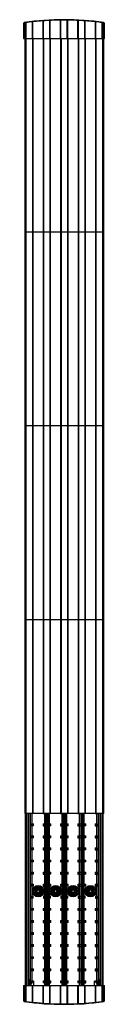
# Model space of a CAD drawing. Header units: millimetres. Extents: x 392 to 476, y 86 to 1104.
import ezdxf

# ---------------------------------------------------------------- set-up
doc = ezdxf.new("R2010")
doc.units = ezdxf.units.MM
doc.header["$LTSCALE"] = 78.057309
doc.layers.get('0').update_dxf_attribs({"linetype": 'CONTINUOUS'})

msp = doc.modelspace()

# ---------------------------------------------------------------- linework, layer by layer
at = {"color": 7}
for p, q in [((392.4, 1100.6), (392.4, 1085.1)), ((392.4, 1100.6), (393.4, 1100.6)), ((393.4, 1100.6), (393.3, 1101.6)), ((393.4, 1085.1), (393.4, 1100.6)), ((393.6, 1100.3), (393.6, 1085.1)), ((394.9, 1101.4), (395.1, 1101.4)), ((395.1, 1101.4), (395.1, 1101.8)), ((395.1, 1085.1), (395.1, 1101.4)), ((401.4, 1102.2), (401.4, 1102.6)), ((401.8, 1102.3), (401.4, 1102.2)), ((401.4, 1102.2), (401.4, 1085.1)), ((401.8, 1102.3), (401.8, 1085.1)), ((402.1, 1102.3), (401.8, 1102.3)), ((402.1, 1085.1), (402.1, 1102.3)), ((412.5, 1103.2), (412.5, 1085.1)), ((412.5, 1103.2), (412.8, 1103.2)), ((413.2, 1103.3), (412.8, 1103.2)), ((412.8, 1085.1), (412.8, 1103.2)), ((413.2, 1103.3), (413.2, 1103.7)), ((413.2, 1085.1), (413.2, 1103.3)), ((419.4, 1103.6), (419.4, 1104)), ((419.8, 1103.7), (419.4, 1103.6)), ((419.4, 1103.6), (419.4, 1085.1)), ((419.8, 1103.7), (419.8, 1085.1)), ((420.1, 1103.7), (419.8, 1103.7)), ((420.1, 1085.1), (420.1, 1103.7)), ((430.5, 1104), (430.5, 1085.1)), ((430.5, 1104), (430.8, 1104)), ((430.8, 1085.1), (430.8, 1104)), ((431.2, 1104), (430.8, 1104)), ((431.2, 1104), (431.2, 1104.4)), ((431.2, 1085.1), (431.2, 1104)), ((437.4, 1104), (437.4, 1104.4)), ((437.4, 1104), (437.4, 1085.1)), ((437.8, 1104), (437.4, 1104)), ((437.8, 1104), (437.8, 1085.1)), ((438.1, 1104), (437.8, 1104)), ((438.1, 1085.1), (438.1, 1104)), ((448.5, 1103.7), (448.5, 1085.1)), ((448.5, 1103.7), (448.8, 1103.7)), ((448.8, 1085.1), (448.8, 1103.7)), ((449.2, 1103.6), (448.8, 1103.7)), ((449.2, 1103.6), (449.3, 1104)), ((449.2, 1085.1), (449.2, 1103.6)), ((455.4, 1103.3), (455.5, 1103.7)), ((455.4, 1103.3), (455.4, 1085.1)), ((455.8, 1103.2), (455.4, 1103.3)), ((455.8, 1103.2), (455.8, 1085.1)), ((456.1, 1103.2), (455.8, 1103.2)), ((456.1, 1085.1), (456.1, 1103.2)), ((466.5, 1102.3), (466.5, 1085.1)), ((466.5, 1102.3), (466.8, 1102.3)), ((466.8, 1085.1), (466.8, 1102.3)), ((467.2, 1102.2), (466.8, 1102.3)), ((467.2, 1102.2), (467.3, 1102.6)), ((467.2, 1085.1), (467.2, 1102.2)), ((473.5, 1101.4), (473.6, 1101.8)), ((473.5, 1101.4), (473.5, 1085.1)), ((473.5, 1101.4), (473.7, 1101.4)), ((475, 1085.1), (475, 1100.3)), ((475.4, 1101.6), (475.2, 1100.6)), ((475.2, 1100.6), (475.2, 1085.1)), ((475.2, 1100.6), (476.2, 1100.6)), ((476.2, 1085.1), (476.2, 1100.6)), ((392.4, 1085.1), (413.2, 1085.1)), ((393.8, 1085.1), (393.8, 283.1)), ((395.3, 283.1), (395.3, 1085.1)), ((401.8, 1085.1), (401.8, 283.1)), ((402.2, 1085.1), (402.2, 283.1)), ((402.5, 283.1), (402.5, 1085.1)), ((412.9, 1085.1), (412.9, 283.1)), ((413.2, 283.1), (413.2, 1085.1)), ((413.2, 1085.1), (431.2, 1085.1)), ((413.6, 283.1), (413.6, 1085.1)), ((419.8, 1085.1), (419.8, 283.1)), ((420.2, 1085.1), (420.2, 283.1)), ((420.5, 283.1), (420.5, 1085.1)), ((430.9, 1085.1), (430.9, 283.1)), ((431.2, 283.1), (431.2, 1085.1)), ((431.2, 1085.1), (449.2, 1085.1)), ((431.6, 283.1), (431.6, 1085.1)), ((437.8, 1085.1), (437.8, 283.1)), ((438.2, 1085.1), (438.2, 283.1)), ((438.5, 283.1), (438.5, 1085.1)), ((448.9, 1085.1), (448.9, 283.1)), ((449.2, 283.1), (449.2, 1085.1)), ((449.2, 1085.1), (467.2, 1085.1)), ((449.6, 283.1), (449.6, 1085.1)), ((455.8, 1085.1), (455.8, 283.1)), ((456.2, 1085.1), (456.2, 283.1)), ((456.5, 283.1), (456.5, 1085.1)), ((466.9, 1085.1), (466.9, 283.1)), ((467.2, 283.1), (467.2, 1085.1)), ((467.2, 1085.1), (476.2, 1085.1)), ((467.6, 283.1), (467.6, 1085.1)), ((474.2, 1085.1), (474.2, 283.1)), ((475.7, 283.1), (475.7, 1085.1)), ((475.7, 884.6), (393.8, 884.6)), ((475.7, 684.1), (393.8, 684.1)), ((475.7, 483.6), (393.8, 483.6)), ((475.7, 283.1), (393.8, 283.1)), ((394.6, 105.1), (394.6, 283.1)), ((395.6, 283.1), (395.6, 105.1)), ((397.6, 105.1), (397.6, 283.1)), ((399.1, 283.1), (399.1, 111.1)), ((399.7, 105.9), (399.7, 283.1)), ((399.8, 106.1), (399.8, 283.1)), ((402.8, 283), (399.8, 283)), ((401.3, 272.5), (401.3, 283)), ((412.7, 283), (415.6, 283)), ((414.1, 283), (414.1, 272.5)), ((415.6, 283.1), (415.6, 105.1)), ((415.7, 283.1), (415.7, 105.1)), ((416.2, 105.1), (416.2, 283.1)), ((417.2, 283.1), (417.2, 105.1)), ((417.7, 105.1), (417.7, 283.1)), ((417.8, 105.1), (417.8, 283.1)), ((420.8, 283), (417.8, 283)), ((419.3, 272.5), (419.3, 283)), ((430.7, 283), (433.6, 283)), ((432.1, 283), (432.1, 272.5)), ((433.6, 283.1), (433.6, 105.1)), ((433.7, 283.1), (433.7, 105.1)), ((434.2, 105.1), (434.2, 283.1)), ((435.2, 283.1), (435.2, 105.1)), ((435.7, 105.1), (435.7, 283.1)), ((435.8, 105.1), (435.8, 283.1)), ((438.8, 283), (435.8, 283)), ((437.3, 272.5), (437.3, 283)), ((448.5, 283), (451.6, 283)), ((450.1, 283), (450.1, 272.5)), ((451.6, 283.1), (451.6, 105.1)), ((451.7, 283.1), (451.7, 105.1)), ((452.2, 105.1), (452.2, 283.1)), ((453.2, 283.1), (453.2, 105.1)), ((453.7, 105.1), (453.7, 283.1)), ((453.8, 105.1), (453.8, 283.1)), ((456.8, 283), (453.8, 283)), ((455.3, 272.5), (455.3, 283)), ((466.5, 283), (469.6, 283)), ((468.1, 283), (468.1, 272.5)), ((469.6, 283.1), (469.6, 105.1)), ((469.7, 283.1), (469.7, 105.1)), ((470.3, 111.1), (470.3, 283.1)), ((471.8, 283.1), (471.8, 105.1)), ((473.8, 105.1), (473.8, 283.1)), ((474.8, 105.1), (474.8, 283.1)), ((394.6, 272.3), (394.6, 108.3)), ((395, 271.6), (395.6, 271.4)), ((399.8, 272.5), (402.8, 272.5)), ((402.8, 270.5), (399.8, 270.5)), ((400.8, 272.5), (400.8, 270.5)), ((401.3, 260), (401.3, 270.5)), ((402.3, 270.5), (402.3, 272.5)), ((402.8, 270.5), (402.8, 272.5)), ((412.7, 272.5), (415.6, 272.5)), ((412.7, 272.5), (412.7, 270.5)), ((412.7, 270.5), (415.6, 270.5)), ((413, 272.5), (413, 270.5)), ((414.1, 270.5), (414.1, 260)), ((414.5, 270.5), (414.5, 272.5)), ((417.8, 272.5), (420.8, 272.5)), ((420.8, 270.5), (417.8, 270.5)), ((418.8, 272.5), (418.8, 270.5)), ((419.3, 260), (419.3, 270.5)), ((420.3, 270.5), (420.3, 272.5)), ((420.8, 270.5), (420.8, 272.5)), ((430.7, 272.5), (433.6, 272.5)), ((430.7, 272.5), (430.7, 270.5)), ((430.7, 270.5), (433.6, 270.5)), ((431, 272.5), (431, 270.5)), ((432.1, 270.5), (432.1, 260)), ((432.5, 270.5), (432.5, 272.5)), ((435.8, 272.5), (438.8, 272.5)), ((438.8, 270.5), (435.8, 270.5)), ((436.8, 272.5), (436.8, 270.5)), ((437.3, 260), (437.3, 270.5)), ((438.3, 270.5), (438.3, 272.5)), ((438.8, 270.5), (438.8, 272.5)), ((448.5, 272.5), (451.6, 272.5)), ((448.5, 272.5), (448.5, 270.5)), ((448.5, 270.5), (451.6, 270.5)), ((449, 272.5), (449, 270.5)), ((450.1, 270.5), (450.1, 260)), ((450.5, 270.5), (450.5, 272.5)), ((453.8, 272.5), (456.8, 272.5)), ((456.8, 270.5), (453.8, 270.5)), ((454.8, 272.5), (454.8, 270.5)), ((455.3, 260), (455.3, 270.5)), ((456.3, 270.5), (456.3, 272.5)), ((456.8, 270.5), (456.8, 272.5)), ((466.5, 272.5), (469.6, 272.5)), ((466.5, 272.5), (466.5, 270.5)), ((466.5, 270.5), (469.6, 270.5)), ((467, 272.5), (467, 270.5)), ((468.1, 270.5), (468.1, 260)), ((468.5, 270.5), (468.5, 272.5)), ((473.8, 271.4), (474.4, 271.7)), ((394.6, 258.3), (394.9, 258.3)), ((394.9, 247.3), (394.9, 258.3)), ((395.6, 259.2), (395, 258.9)), ((395.2, 258.7), (395, 258.9)), ((395.6, 258.8), (395.2, 258.7)), ((399.8, 260), (402.8, 260)), ((402.8, 258), (399.8, 258)), ((400.8, 260), (400.8, 258)), ((401.3, 247.5), (401.3, 258)), ((402.3, 258), (402.3, 260)), ((402.8, 258), (402.8, 260)), ((412.7, 260), (415.6, 260)), ((412.7, 260), (412.7, 258)), ((412.7, 258), (415.6, 258)), ((413, 260), (413, 258)), ((414.1, 258), (414.1, 247.5)), ((414.5, 258), (414.5, 260)), ((417.8, 260), (420.8, 260)), ((420.8, 258), (417.8, 258)), ((418.8, 260), (418.8, 258)), ((419.3, 247.5), (419.3, 258)), ((420.3, 258), (420.3, 260)), ((420.8, 258), (420.8, 260)), ((430.7, 260), (433.6, 260)), ((430.7, 260), (430.7, 258)), ((430.7, 258), (433.6, 258)), ((431, 260), (431, 258)), ((432.1, 258), (432.1, 247.5)), ((432.5, 258), (432.5, 260)), ((435.8, 260), (438.8, 260)), ((438.8, 258), (435.8, 258)), ((436.8, 260), (436.8, 258)), ((437.3, 247.5), (437.3, 258)), ((438.3, 258), (438.3, 260)), ((438.8, 258), (438.8, 260)), ((448.5, 260), (451.6, 260)), ((448.5, 260), (448.5, 258)), ((448.5, 258), (451.6, 258)), ((449, 260), (449, 258)), ((450.1, 258), (450.1, 247.5)), ((450.5, 258), (450.5, 260)), ((453.8, 260), (456.8, 260)), ((456.8, 258), (453.8, 258)), ((454.8, 260), (454.8, 258)), ((455.3, 247.5), (455.3, 258)), ((456.3, 258), (456.3, 260)), ((456.8, 258), (456.8, 260)), ((466.5, 260), (469.6, 260)), ((466.5, 260), (466.5, 258)), ((466.5, 258), (469.6, 258)), ((467, 260), (467, 258)), ((468.1, 258), (468.1, 247.5)), ((468.5, 258), (468.5, 260)), ((474.4, 258.9), (473.8, 259.2)), ((474.3, 258.6), (473.8, 258.8)), ((474.4, 258.9), (474.3, 258.6)), ((474.5, 258.3), (474.5, 247.3)), ((394.9, 247.3), (394.6, 247.3)), ((395, 246.6), (395.2, 246.9)), ((395, 246.6), (395.6, 246.4)), ((395.2, 246.9), (395.6, 246.7)), ((399.8, 247.5), (402.8, 247.5)), ((402.8, 245.5), (399.8, 245.5)), ((400.8, 247.5), (400.8, 245.5)), ((401.3, 235), (401.3, 245.5)), ((402.3, 245.5), (402.3, 247.5)), ((402.8, 245.5), (402.8, 247.5)), ((412.7, 247.5), (415.6, 247.5)), ((412.7, 247.5), (412.7, 245.5)), ((412.7, 245.5), (415.6, 245.5)), ((413, 247.5), (413, 245.5)), ((414.1, 245.5), (414.1, 235)), ((414.5, 245.5), (414.5, 247.5)), ((417.8, 247.5), (420.8, 247.5)), ((420.8, 245.5), (417.8, 245.5)), ((418.8, 247.5), (418.8, 245.5)), ((419.3, 235), (419.3, 245.5)), ((420.3, 245.5), (420.3, 247.5)), ((420.8, 245.5), (420.8, 247.5)), ((430.7, 247.5), (433.6, 247.5)), ((430.7, 247.5), (430.7, 245.5)), ((430.7, 245.5), (433.6, 245.5)), ((431, 247.5), (431, 245.5)), ((432.1, 245.5), (432.1, 235)), ((432.5, 245.5), (432.5, 247.5)), ((435.8, 247.5), (438.8, 247.5)), ((438.8, 245.5), (435.8, 245.5)), ((436.8, 247.5), (436.8, 245.5)), ((437.3, 235), (437.3, 245.5)), ((438.3, 245.5), (438.3, 247.5)), ((438.8, 245.5), (438.8, 247.5)), ((448.5, 247.5), (451.6, 247.5)), ((448.5, 247.5), (448.5, 245.5)), ((448.5, 245.5), (451.6, 245.5)), ((449, 247.5), (449, 245.5)), ((450.1, 245.5), (450.1, 235)), ((450.5, 245.5), (450.5, 247.5)), ((453.8, 247.5), (456.8, 247.5)), ((456.8, 245.5), (453.8, 245.5)), ((454.8, 247.5), (454.8, 245.5)), ((455.3, 235), (455.3, 245.5)), ((456.3, 245.5), (456.3, 247.5)), ((456.8, 245.5), (456.8, 247.5)), ((466.5, 247.5), (469.6, 247.5)), ((466.5, 247.5), (466.5, 245.5)), ((466.5, 245.5), (469.6, 245.5)), ((467, 247.5), (467, 245.5)), ((468.1, 245.5), (468.1, 235)), ((468.5, 245.5), (468.5, 247.5)), ((473.8, 246.7), (474.3, 246.9)), ((473.8, 246.4), (474.4, 246.7)), ((474.3, 246.9), (474.4, 246.7)), ((474.8, 247.3), (474.5, 247.3)), ((399.8, 235), (402.8, 235)), ((400.8, 235), (400.8, 233)), ((402.3, 233), (402.3, 235)), ((402.8, 233), (402.8, 235)), ((412.7, 235), (415.6, 235)), ((412.7, 235), (412.7, 233)), ((413, 235), (413, 233)), ((414.5, 233), (414.5, 235)), ((417.8, 235), (420.8, 235)), ((418.8, 235), (418.8, 233)), ((420.3, 233), (420.3, 235)), ((420.8, 233), (420.8, 235)), ((430.7, 235), (433.6, 235)), ((430.7, 235), (430.7, 233)), ((431, 235), (431, 233)), ((432.5, 233), (432.5, 235)), ((435.8, 235), (438.8, 235)), ((436.8, 235), (436.8, 233)), ((438.3, 233), (438.3, 235)), ((438.8, 233), (438.8, 235)), ((448.5, 235), (451.6, 235)), ((448.5, 235), (448.5, 233)), ((449, 235), (449, 233)), ((450.5, 233), (450.5, 235)), ((453.8, 235), (456.8, 235)), ((454.8, 235), (454.8, 233)), ((456.3, 233), (456.3, 235)), ((456.8, 233), (456.8, 235)), ((466.5, 235), (469.6, 235)), ((466.5, 235), (466.5, 233)), ((467, 235), (467, 233)), ((468.5, 233), (468.5, 235)), ((394.6, 233.3), (394.9, 233.3)), ((394.9, 222.3), (394.9, 233.3)), ((395.6, 234.2), (395, 233.9)), ((395.2, 233.7), (395, 233.9)), ((395.6, 233.8), (395.2, 233.7)), ((402.8, 233), (399.8, 233)), ((401.3, 222.5), (401.3, 233)), ((412.7, 233), (415.6, 233)), ((414.1, 233), (414.1, 222.5)), ((420.8, 233), (417.8, 233)), ((419.3, 222.5), (419.3, 233)), ((430.7, 233), (433.6, 233)), ((432.1, 233), (432.1, 222.5)), ((438.8, 233), (435.8, 233)), ((437.3, 222.5), (437.3, 233)), ((448.5, 233), (451.6, 233)), ((450.1, 233), (450.1, 222.5)), ((456.8, 233), (453.8, 233)), ((455.3, 222.5), (455.3, 233)), ((466.5, 233), (469.6, 233)), ((468.1, 233), (468.1, 222.5)), ((474.4, 233.9), (473.8, 234.2)), ((474.3, 233.6), (473.8, 233.8)), ((474.4, 233.9), (474.3, 233.6)), ((474.5, 233.3), (474.5, 222.3)), ((394.9, 222.3), (394.6, 222.3)), ((395, 221.6), (395.2, 221.9)), ((395, 221.6), (395.6, 221.4)), ((395.2, 221.9), (395.6, 221.7)), ((399.8, 222.5), (402.8, 222.5)), ((402.8, 220.5), (399.8, 220.5)), ((400.8, 222.5), (400.8, 220.5)), ((401.3, 210), (401.3, 220.5)), ((402.3, 220.5), (402.3, 222.5)), ((402.8, 220.5), (402.8, 222.5)), ((412.7, 222.5), (415.6, 222.5)), ((412.7, 222.5), (412.7, 220.5)), ((412.7, 220.5), (415.6, 220.5)), ((413, 222.5), (413, 220.5)), ((414.1, 220.5), (414.1, 210)), ((414.5, 220.5), (414.5, 222.5)), ((417.8, 222.5), (420.8, 222.5)), ((420.8, 220.5), (417.8, 220.5)), ((418.8, 222.5), (418.8, 220.5)), ((419.3, 210), (419.3, 220.5)), ((420.3, 220.5), (420.3, 222.5)), ((420.8, 220.5), (420.8, 222.5)), ((430.7, 222.5), (433.6, 222.5)), ((430.7, 222.5), (430.7, 220.5)), ((430.7, 220.5), (433.6, 220.5)), ((431, 222.5), (431, 220.5)), ((432.1, 220.5), (432.1, 210)), ((432.5, 220.5), (432.5, 222.5)), ((435.8, 222.5), (438.8, 222.5)), ((438.8, 220.5), (435.8, 220.5)), ((436.8, 222.5), (436.8, 220.5)), ((437.3, 210), (437.3, 220.5)), ((438.3, 220.5), (438.3, 222.5)), ((438.8, 220.5), (438.8, 222.5)), ((448.5, 222.5), (451.6, 222.5)), ((448.5, 222.5), (448.5, 220.5)), ((448.5, 220.5), (451.6, 220.5)), ((449, 222.5), (449, 220.5)), ((450.1, 220.5), (450.1, 210)), ((450.5, 220.5), (450.5, 222.5)), ((453.8, 222.5), (456.8, 222.5)), ((456.8, 220.5), (453.8, 220.5)), ((454.8, 222.5), (454.8, 220.5)), ((455.3, 210), (455.3, 220.5)), ((456.3, 220.5), (456.3, 222.5)), ((456.8, 220.5), (456.8, 222.5)), ((466.5, 222.5), (469.6, 222.5)), ((466.5, 222.5), (466.5, 220.5)), ((466.5, 220.5), (469.6, 220.5)), ((467, 222.5), (467, 220.5)), ((468.1, 220.5), (468.1, 210)), ((468.5, 220.5), (468.5, 222.5)), ((473.8, 221.7), (474.3, 221.9)), ((473.8, 221.4), (474.4, 221.7)), ((474.3, 221.9), (474.4, 221.7)), ((474.8, 222.3), (474.5, 222.3)), ((394.6, 208.3), (394.9, 208.3)), ((394.9, 197.3), (394.9, 208.3)), ((395.6, 209.2), (395, 208.9)), ((395.2, 208.7), (395, 208.9)), ((395.6, 208.8), (395.2, 208.7)), ((399.8, 210), (402.8, 210)), ((402.8, 208), (399.8, 208)), ((400.8, 210), (400.8, 208)), ((401.3, 197.5), (401.3, 208)), ((402.3, 208), (402.3, 210)), ((402.8, 208), (402.8, 210)), ((412.7, 210), (415.6, 210)), ((412.7, 210), (412.7, 208)), ((412.7, 208), (415.6, 208)), ((413, 210), (413, 208)), ((414.1, 208), (414.1, 197.5)), ((414.5, 208), (414.5, 210)), ((417.8, 210), (420.8, 210)), ((420.8, 208), (417.8, 208)), ((418.8, 210), (418.8, 208)), ((419.3, 197.5), (419.3, 208)), ((420.3, 208), (420.3, 210)), ((420.8, 208), (420.8, 210)), ((430.7, 210), (433.6, 210)), ((430.7, 210), (430.7, 208)), ((430.7, 208), (433.6, 208)), ((431, 210), (431, 208)), ((432.1, 208), (432.1, 197.5)), ((432.5, 208), (432.5, 210)), ((435.8, 210), (438.8, 210)), ((438.8, 208), (435.8, 208)), ((436.8, 210), (436.8, 208)), ((437.3, 197.5), (437.3, 208)), ((438.3, 208), (438.3, 210)), ((438.8, 208), (438.8, 210)), ((448.5, 210), (451.6, 210)), ((448.5, 210), (448.5, 208)), ((448.5, 208), (451.6, 208)), ((449, 210), (449, 208)), ((450.1, 208), (450.1, 197.5)), ((450.5, 208), (450.5, 210)), ((453.8, 210), (456.8, 210)), ((456.8, 208), (453.8, 208)), ((454.8, 210), (454.8, 208)), ((455.3, 197.5), (455.3, 208)), ((456.3, 208), (456.3, 210)), ((456.8, 208), (456.8, 210)), ((466.5, 210), (469.6, 210)), ((466.5, 210), (466.5, 208)), ((466.5, 208), (469.6, 208)), ((467, 210), (467, 208)), ((468.1, 208), (468.1, 197.5)), ((468.5, 208), (468.5, 210)), ((474.4, 208.9), (473.8, 209.2)), ((474.3, 208.6), (473.8, 208.8)), ((474.4, 208.9), (474.3, 208.6)), ((474.5, 208.3), (474.5, 197.3)), ((394.9, 197.3), (394.6, 197.3)), ((395, 196.6), (395.2, 196.9)), ((395, 196.6), (395.6, 196.4)), ((395.2, 196.9), (395.6, 196.7)), ((399.8, 197.5), (402.3, 197.5)), ((402.3, 195.5), (399.8, 195.5)), ((400.8, 197.5), (400.8, 195.5)), ((401.3, 185), (401.3, 195.5)), ((402.3, 195.5), (402.3, 197.5)), ((413, 197.5), (415.6, 197.5)), ((413, 197.5), (413, 195.5)), ((413, 195.5), (415.6, 195.5)), ((414.1, 195.5), (414.1, 185)), ((414.5, 195.5), (414.5, 197.5)), ((417.8, 197.5), (420.3, 197.5)), ((420.3, 195.5), (417.8, 195.5)), ((418.8, 197.5), (418.8, 195.5)), ((419.3, 185), (419.3, 195.5)), ((420.3, 195.5), (420.3, 197.5)), ((431, 197.5), (433.6, 197.5)), ((431, 197.5), (431, 195.5)), ((431, 195.5), (433.6, 195.5)), ((432.1, 195.5), (432.1, 185)), ((432.5, 195.5), (432.5, 197.5)), ((435.8, 197.5), (438.3, 197.5)), ((438.3, 195.5), (435.8, 195.5)), ((436.8, 197.5), (436.8, 195.5)), ((437.3, 185), (437.3, 195.5)), ((438.3, 195.5), (438.3, 197.5)), ((449, 197.5), (451.6, 197.5)), ((449, 197.5), (449, 195.5)), ((449, 195.5), (451.6, 195.5)), ((450.1, 195.5), (450.1, 185)), ((450.5, 195.5), (450.5, 197.5)), ((453.8, 197.5), (456.3, 197.5)), ((456.3, 195.5), (453.8, 195.5)), ((454.8, 197.5), (454.8, 195.5)), ((455.3, 185), (455.3, 195.5)), ((456.3, 195.5), (456.3, 197.5)), ((467, 197.5), (469.6, 197.5)), ((467, 197.5), (467, 195.5)), ((467, 195.5), (469.6, 195.5)), ((468.1, 195.5), (468.1, 185)), ((468.5, 195.5), (468.5, 197.5)), ((473.8, 196.7), (474.3, 196.9)), ((473.8, 196.4), (474.4, 196.7)), ((474.3, 196.9), (474.4, 196.7)), ((474.8, 197.3), (474.5, 197.3)), ((395.6, 184.2), (395, 183.9)), ((395.2, 183.7), (395, 183.9)), ((395.6, 183.8), (395.2, 183.7)), ((399.8, 185), (402.8, 185)), ((400.8, 185), (400.8, 183)), ((402.3, 183), (402.3, 185)), ((402.8, 183), (402.8, 185)), ((412.7, 185), (415.6, 185)), ((412.7, 185), (412.7, 183)), ((413, 185), (413, 183)), ((414.5, 183), (414.5, 185)), ((417.8, 185), (420.8, 185)), ((418.8, 185), (418.8, 183)), ((420.3, 183), (420.3, 185)), ((420.8, 183), (420.8, 185)), ((430.7, 185), (433.6, 185)), ((430.7, 185), (430.7, 183)), ((431, 185), (431, 183)), ((432.5, 183), (432.5, 185)), ((435.8, 185), (438.8, 185)), ((436.8, 185), (436.8, 183)), ((438.3, 183), (438.3, 185)), ((438.8, 183), (438.8, 185)), ((448.5, 185), (451.6, 185)), ((448.5, 185), (448.5, 183)), ((449, 185), (449, 183)), ((450.5, 183), (450.5, 185)), ((453.8, 185), (456.8, 185)), ((454.8, 185), (454.8, 183)), ((456.3, 183), (456.3, 185)), ((456.8, 183), (456.8, 185)), ((466.5, 185), (469.6, 185)), ((466.5, 185), (466.5, 183)), ((467, 185), (467, 183)), ((468.5, 183), (468.5, 185)), ((474.4, 183.9), (473.8, 184.2)), ((474.3, 183.6), (473.8, 183.8)), ((474.4, 183.9), (474.3, 183.6)), ((394.6, 183.3), (394.9, 183.3)), ((394.9, 172.3), (394.9, 183.3)), ((402.8, 183), (399.8, 183)), ((401.3, 172.5), (401.3, 183)), ((412.7, 183), (415.6, 183)), ((414.1, 183), (414.1, 172.5)), ((420.8, 183), (417.8, 183)), ((419.3, 172.5), (419.3, 183)), ((430.7, 183), (433.6, 183)), ((432.1, 183), (432.1, 172.5)), ((438.8, 183), (435.8, 183)), ((437.3, 172.5), (437.3, 183)), ((448.5, 183), (451.6, 183)), ((450.1, 183), (450.1, 172.5)), ((456.8, 183), (453.8, 183)), ((455.3, 172.5), (455.3, 183)), ((466.5, 183), (469.6, 183)), ((468.1, 183), (468.1, 172.5)), ((474.5, 183.3), (474.5, 172.3)), ((394.9, 172.3), (394.6, 172.3)), ((395, 171.6), (395.2, 171.9)), ((395, 171.6), (395.6, 171.4)), ((395.2, 171.9), (395.6, 171.7)), ((399.8, 172.5), (402.8, 172.5)), ((402.8, 170.5), (399.8, 170.5)), ((400.8, 172.5), (400.8, 170.5)), ((401.3, 160), (401.3, 170.5)), ((402.3, 170.5), (402.3, 172.5)), ((402.8, 170.5), (402.8, 172.5)), ((412.7, 172.5), (415.6, 172.5)), ((412.7, 172.5), (412.7, 170.5)), ((412.7, 170.5), (415.6, 170.5)), ((413, 172.5), (413, 170.5)), ((414.1, 170.5), (414.1, 160)), ((414.5, 170.5), (414.5, 172.5)), ((417.8, 172.5), (420.8, 172.5)), ((420.8, 170.5), (417.8, 170.5)), ((418.8, 172.5), (418.8, 170.5)), ((419.3, 160), (419.3, 170.5)), ((420.3, 170.5), (420.3, 172.5)), ((420.8, 170.5), (420.8, 172.5)), ((430.7, 172.5), (433.6, 172.5)), ((430.7, 172.5), (430.7, 170.5)), ((430.7, 170.5), (433.6, 170.5)), ((431, 172.5), (431, 170.5)), ((432.1, 170.5), (432.1, 160)), ((432.5, 170.5), (432.5, 172.5)), ((435.8, 172.5), (438.8, 172.5)), ((438.8, 170.5), (435.8, 170.5)), ((436.8, 172.5), (436.8, 170.5)), ((437.3, 160), (437.3, 170.5)), ((438.3, 170.5), (438.3, 172.5)), ((438.8, 170.5), (438.8, 172.5)), ((448.5, 172.5), (451.6, 172.5)), ((448.5, 172.5), (448.5, 170.5)), ((448.5, 170.5), (451.6, 170.5)), ((449, 172.5), (449, 170.5)), ((450.1, 170.5), (450.1, 160)), ((450.5, 170.5), (450.5, 172.5)), ((453.8, 172.5), (456.8, 172.5)), ((456.8, 170.5), (453.8, 170.5)), ((454.8, 172.5), (454.8, 170.5)), ((455.3, 160), (455.3, 170.5)), ((456.3, 170.5), (456.3, 172.5)), ((456.8, 170.5), (456.8, 172.5)), ((466.5, 172.5), (469.6, 172.5)), ((466.5, 172.5), (466.5, 170.5)), ((466.5, 170.5), (469.6, 170.5)), ((467, 172.5), (467, 170.5)), ((468.1, 170.5), (468.1, 160)), ((468.5, 170.5), (468.5, 172.5)), ((473.8, 171.7), (474.3, 171.9)), ((473.8, 171.4), (474.4, 171.7)), ((474.3, 171.9), (474.4, 171.7)), ((474.8, 172.3), (474.5, 172.3)), ((394.6, 158.3), (394.9, 158.3)), ((394.9, 147.3), (394.9, 158.3)), ((395.6, 159.2), (395, 158.9)), ((395.2, 158.7), (395, 158.9)), ((395.6, 158.8), (395.2, 158.7)), ((399.8, 160), (402.8, 160)), ((402.8, 158), (399.8, 158)), ((400.8, 160), (400.8, 158)), ((401.3, 147.5), (401.3, 158)), ((402.3, 158), (402.3, 160)), ((402.8, 158), (402.8, 160)), ((412.7, 160), (415.6, 160)), ((412.7, 160), (412.7, 158)), ((412.7, 158), (415.6, 158)), ((413, 160), (413, 158)), ((414.1, 158), (414.1, 147.5)), ((414.5, 158), (414.5, 160)), ((417.8, 160), (420.8, 160)), ((420.8, 158), (417.8, 158)), ((418.8, 160), (418.8, 158)), ((419.3, 147.5), (419.3, 158)), ((420.3, 158), (420.3, 160)), ((420.8, 158), (420.8, 160)), ((430.7, 160), (433.6, 160)), ((430.7, 160), (430.7, 158)), ((430.7, 158), (433.6, 158)), ((431, 160), (431, 158)), ((432.1, 158), (432.1, 147.5)), ((432.5, 158), (432.5, 160)), ((435.8, 160), (438.8, 160)), ((438.8, 158), (435.8, 158)), ((436.8, 160), (436.8, 158)), ((437.3, 147.5), (437.3, 158)), ((438.3, 158), (438.3, 160)), ((438.8, 158), (438.8, 160)), ((448.5, 160), (451.6, 160)), ((448.5, 160), (448.5, 158)), ((448.5, 158), (451.6, 158)), ((449, 160), (449, 158)), ((450.1, 158), (450.1, 147.5)), ((450.5, 158), (450.5, 160)), ((453.8, 160), (456.8, 160)), ((456.8, 158), (453.8, 158)), ((454.8, 160), (454.8, 158)), ((455.3, 147.5), (455.3, 158)), ((456.3, 158), (456.3, 160)), ((456.8, 158), (456.8, 160)), ((466.5, 160), (469.6, 160)), ((466.5, 160), (466.5, 158)), ((466.5, 158), (469.6, 158)), ((467, 160), (467, 158)), ((468.1, 158), (468.1, 147.5)), ((468.5, 158), (468.5, 160)), ((474.4, 158.9), (473.8, 159.2)), ((474.3, 158.6), (473.8, 158.8)), ((474.4, 158.9), (474.3, 158.6)), ((474.5, 158.3), (474.5, 147.3)), ((394.9, 147.3), (394.6, 147.3)), ((395, 146.6), (395.2, 146.9)), ((395, 146.6), (395.6, 146.4)), ((395.2, 146.9), (395.6, 146.7)), ((399.8, 147.5), (402.8, 147.5)), ((402.8, 145.5), (399.8, 145.5)), ((400.8, 147.5), (400.8, 145.5)), ((401.3, 135), (401.3, 145.5)), ((402.3, 145.5), (402.3, 147.5)), ((402.8, 145.5), (402.8, 147.5)), ((412.7, 147.5), (415.6, 147.5)), ((412.7, 147.5), (412.7, 145.5)), ((412.7, 145.5), (415.6, 145.5)), ((413, 147.5), (413, 145.5)), ((414.1, 145.5), (414.1, 135)), ((414.5, 145.5), (414.5, 147.5)), ((417.8, 147.5), (420.8, 147.5)), ((420.8, 145.5), (417.8, 145.5)), ((418.8, 147.5), (418.8, 145.5)), ((419.3, 135), (419.3, 145.5)), ((420.3, 145.5), (420.3, 147.5)), ((420.8, 145.5), (420.8, 147.5)), ((430.7, 147.5), (433.6, 147.5)), ((430.7, 147.5), (430.7, 145.5)), ((430.7, 145.5), (433.6, 145.5)), ((431, 147.5), (431, 145.5)), ((432.1, 145.5), (432.1, 135)), ((432.5, 145.5), (432.5, 147.5)), ((435.8, 147.5), (438.8, 147.5)), ((438.8, 145.5), (435.8, 145.5)), ((436.8, 147.5), (436.8, 145.5)), ((437.3, 135), (437.3, 145.5)), ((438.3, 145.5), (438.3, 147.5)), ((438.8, 145.5), (438.8, 147.5)), ((448.5, 147.5), (451.6, 147.5)), ((448.5, 147.5), (448.5, 145.5)), ((448.5, 145.5), (451.6, 145.5)), ((449, 147.5), (449, 145.5)), ((450.1, 145.5), (450.1, 135)), ((450.5, 145.5), (450.5, 147.5)), ((453.8, 147.5), (456.8, 147.5)), ((456.8, 145.5), (453.8, 145.5)), ((454.8, 147.5), (454.8, 145.5)), ((455.3, 135), (455.3, 145.5)), ((456.3, 145.5), (456.3, 147.5)), ((456.8, 145.5), (456.8, 147.5)), ((466.5, 147.5), (469.6, 147.5)), ((466.5, 147.5), (466.5, 145.5)), ((466.5, 145.5), (469.6, 145.5)), ((467, 147.5), (467, 145.5)), ((468.1, 145.5), (468.1, 135)), ((468.5, 145.5), (468.5, 147.5)), ((473.8, 146.7), (474.3, 146.9)), ((473.8, 146.4), (474.4, 146.7)), ((474.3, 146.9), (474.4, 146.7)), ((474.8, 147.3), (474.5, 147.3)), ((394.6, 133.3), (394.9, 133.3)), ((394.9, 122.3), (394.9, 133.3)), ((395.6, 134.2), (395, 133.9)), ((395.2, 133.7), (395, 133.9)), ((395.6, 133.8), (395.2, 133.7)), ((399.8, 135), (402.8, 135)), ((402.8, 133), (399.8, 133)), ((400.8, 135), (400.8, 133)), ((401.3, 122.5), (401.3, 133)), ((402.3, 133), (402.3, 135)), ((402.8, 133), (402.8, 135)), ((412.7, 135), (415.6, 135)), ((412.7, 135), (412.7, 133)), ((412.7, 133), (415.6, 133)), ((413, 135), (413, 133)), ((414.1, 133), (414.1, 122.5)), ((414.5, 133), (414.5, 135)), ((417.8, 135), (420.8, 135)), ((420.8, 133), (417.8, 133)), ((418.8, 135), (418.8, 133)), ((419.3, 122.5), (419.3, 133)), ((420.3, 133), (420.3, 135)), ((420.8, 133), (420.8, 135)), ((430.7, 135), (433.6, 135)), ((430.7, 135), (430.7, 133)), ((430.7, 133), (433.6, 133)), ((431, 135), (431, 133)), ((432.1, 133), (432.1, 122.5)), ((432.5, 133), (432.5, 135)), ((435.8, 135), (438.8, 135)), ((438.8, 133), (435.8, 133)), ((436.8, 135), (436.8, 133)), ((437.3, 122.5), (437.3, 133)), ((438.3, 133), (438.3, 135)), ((438.8, 133), (438.8, 135)), ((448.5, 135), (451.6, 135)), ((448.5, 135), (448.5, 133)), ((448.5, 133), (451.6, 133)), ((449, 135), (449, 133)), ((450.1, 133), (450.1, 122.5)), ((450.5, 133), (450.5, 135)), ((453.8, 135), (456.8, 135)), ((456.8, 133), (453.8, 133)), ((454.8, 135), (454.8, 133)), ((455.3, 122.5), (455.3, 133)), ((456.3, 133), (456.3, 135)), ((456.8, 133), (456.8, 135)), ((466.5, 135), (469.6, 135)), ((466.5, 135), (466.5, 133)), ((466.5, 133), (469.6, 133)), ((467, 135), (467, 133)), ((468.1, 133), (468.1, 122.5)), ((468.5, 133), (468.5, 135)), ((474.4, 133.9), (473.8, 134.2)), ((474.3, 133.6), (473.8, 133.8)), ((474.4, 133.9), (474.3, 133.6)), ((474.5, 133.3), (474.5, 122.3)), ((394.9, 122.3), (394.6, 122.3)), ((399.8, 122.5), (402.8, 122.5)), ((400.8, 122.5), (400.8, 120.5)), ((402.3, 120.5), (402.3, 122.5)), ((402.8, 120.5), (402.8, 122.5)), ((412.7, 122.5), (415.6, 122.5)), ((412.7, 122.5), (412.7, 120.5)), ((413, 122.5), (413, 120.5)), ((414.5, 120.5), (414.5, 122.5)), ((417.8, 122.5), (420.8, 122.5)), ((418.8, 122.5), (418.8, 120.5)), ((420.3, 120.5), (420.3, 122.5)), ((420.8, 120.5), (420.8, 122.5)), ((430.7, 122.5), (433.6, 122.5)), ((430.7, 122.5), (430.7, 120.5)), ((431, 122.5), (431, 120.5)), ((432.5, 120.5), (432.5, 122.5)), ((435.8, 122.5), (438.8, 122.5)), ((436.8, 122.5), (436.8, 120.5)), ((438.3, 120.5), (438.3, 122.5)), ((438.8, 120.5), (438.8, 122.5)), ((448.5, 122.5), (451.6, 122.5)), ((448.5, 122.5), (448.5, 120.5)), ((449, 122.5), (449, 120.5)), ((450.5, 120.5), (450.5, 122.5)), ((453.8, 122.5), (456.8, 122.5)), ((454.8, 122.5), (454.8, 120.5)), ((456.3, 120.5), (456.3, 122.5)), ((456.8, 120.5), (456.8, 122.5)), ((466.5, 122.5), (469.6, 122.5)), ((466.5, 122.5), (466.5, 120.5)), ((467, 122.5), (467, 120.5)), ((468.5, 120.5), (468.5, 122.5)), ((474.8, 122.3), (474.5, 122.3)), ((395, 121.6), (395.2, 121.9)), ((395, 121.6), (395.6, 121.4)), ((395.2, 121.9), (395.6, 121.7)), ((402.8, 120.5), (399.8, 120.5)), ((401.3, 110), (401.3, 120.5)), ((412.7, 120.5), (415.6, 120.5)), ((414.1, 120.5), (414.1, 110)), ((420.8, 120.5), (417.8, 120.5)), ((419.3, 110), (419.3, 120.5)), ((430.7, 120.5), (433.6, 120.5)), ((432.1, 120.5), (432.1, 110)), ((438.8, 120.5), (435.8, 120.5)), ((437.3, 110), (437.3, 120.5)), ((448.5, 120.5), (451.6, 120.5)), ((450.1, 120.5), (450.1, 110)), ((456.8, 120.5), (453.8, 120.5)), ((455.3, 110), (455.3, 120.5)), ((466.5, 120.5), (469.6, 120.5)), ((468.1, 120.5), (468.1, 110)), ((473.8, 121.7), (474.3, 121.9)), ((473.8, 121.4), (474.4, 121.7)), ((474.3, 121.9), (474.4, 121.7)), ((392.4, 105.1), (476.2, 105.1)), ((392.4, 105.1), (392.4, 89.5)), ((393.4, 89.5), (393.4, 105.1)), ((393.6, 105.1), (393.6, 89.8)), ((395.6, 109.2), (395, 108.9)), ((395.1, 88.7), (395.1, 105.1)), ((399.7, 111.1), (398.4, 111.1)), ((398.4, 111.1), (398.4, 105.1)), ((398.4, 105.1), (401, 105.1)), ((399.2, 105.1), (399.2, 111.1)), ((402, 109.7), (399.5, 105.6)), ((399.5, 105.6), (399.5, 105.1)), ((399.8, 110), (402.8, 110)), ((401, 108), (399.8, 108)), ((400.8, 110), (400.8, 108)), ((401, 105.1), (401, 105.1)), ((401.4, 105.1), (401.4, 87.9)), ((401.5, 108.9), (402.8, 108.9)), ((401.8, 105.1), (401.8, 87.9)), ((402.8, 109.7), (402, 109.7)), ((402.1, 87.9), (402.1, 105.1)), ((402.3, 109.7), (402.3, 110)), ((402.8, 108), (402.8, 110)), ((402.8, 109.7), (402.8, 105.1)), ((402.8, 108), (402.8, 108)), ((412.5, 105.1), (412.5, 86.9)), ((412.7, 110), (415.6, 110)), ((412.7, 110), (412.7, 108)), ((415.6, 108), (412.7, 108)), ((412.8, 86.9), (412.8, 105.1)), ((413, 110), (413, 108)), ((413.2, 86.9), (413.2, 105.1)), ((414.1, 108), (414.1, 105.1)), ((414.5, 108), (414.5, 110)), ((417.8, 110), (420.8, 110)), ((417.8, 108), (420.8, 108)), ((418.8, 110), (418.8, 108)), ((419.3, 105.1), (419.3, 108)), ((419.4, 105.1), (419.4, 86.5)), ((419.8, 105.1), (419.8, 86.5)), ((420.1, 86.5), (420.1, 105.1)), ((420.3, 108), (420.3, 110)), ((420.8, 108), (420.8, 110)), ((430.5, 105.1), (430.5, 86.2)), ((430.7, 110), (433.6, 110)), ((430.7, 110), (430.7, 108)), ((433.6, 108), (430.7, 108)), ((430.8, 86.2), (430.8, 105.1)), ((431, 110), (431, 108)), ((431.2, 86.2), (431.2, 105.1)), ((432.1, 108), (432.1, 105.1)), ((432.5, 108), (432.5, 110)), ((435.8, 110), (438.8, 110)), ((435.8, 108), (438.8, 108)), ((436.8, 110), (436.8, 108)), ((437.3, 105.1), (437.3, 108)), ((437.4, 105.1), (437.4, 86.2)), ((437.8, 105.1), (437.8, 86.2)), ((438.1, 86.2), (438.1, 105.1)), ((438.3, 108), (438.3, 110)), ((438.8, 108), (438.8, 110)), ((448.5, 110), (451.6, 110)), ((448.5, 110), (448.5, 108)), ((451.6, 108), (448.5, 108)), ((448.5, 105.1), (448.5, 86.5)), ((448.8, 86.5), (448.8, 105.1)), ((449, 110), (449, 108)), ((449.2, 86.5), (449.2, 105.1)), ((450.1, 108), (450.1, 105.1)), ((450.5, 108), (450.5, 110)), ((453.8, 110), (456.8, 110)), ((453.8, 108), (456.8, 108)), ((454.8, 110), (454.8, 108)), ((455.3, 105.1), (455.3, 108)), ((455.4, 105.1), (455.4, 86.9)), ((455.8, 105.1), (455.8, 86.9)), ((456.1, 86.9), (456.1, 105.1)), ((456.3, 108), (456.3, 110)), ((456.8, 108), (456.8, 110)), ((466.7, 109.7), (465.9, 109.7)), ((465.9, 105.1), (465.9, 109.7)), ((465.9, 108.9), (467.2, 108.9)), ((466.5, 110), (469.6, 110)), ((466.5, 110), (466.5, 109.7)), ((466.5, 105.1), (466.5, 87.9)), ((466.7, 109.7), (469.2, 105.6)), ((466.8, 87.9), (466.8, 105.1)), ((467, 110), (467, 109.1)), ((467.2, 87.9), (467.2, 105.1)), ((467.7, 108), (469.6, 108)), ((469.2, 105.1), (467.7, 105.1)), ((467.7, 105.1), (467.7, 105.1)), ((468.1, 108), (468.1, 107.4)), ((468.5, 108), (468.5, 110)), ((469.2, 105.1), (469.2, 105.6)), ((471, 111.1), (469.7, 111.1)), ((469.7, 105.1), (471, 105.1)), ((470.2, 111.1), (470.2, 105.1)), ((471, 105.1), (471, 111.1)), ((473.5, 105.1), (473.5, 88.7)), ((474.4, 108.9), (473.8, 109.2)), ((475, 89.8), (475, 105.1)), ((475.2, 105.1), (475.2, 89.5)), ((476.2, 89.5), (476.2, 105.1)), ((393.4, 89.5), (392.4, 89.5)), ((393.3, 88.5), (393.4, 89.5)), ((395.1, 88.7), (394.9, 88.7)), ((395.1, 88.7), (395.1, 88.3)), ((401.4, 87.9), (401.8, 87.9)), ((401.4, 87.9), (401.4, 87.5)), ((402.1, 87.9), (401.8, 87.9)), ((412.5, 86.9), (412.8, 86.9)), ((412.8, 86.9), (413.2, 86.9)), ((413.2, 86.9), (413.2, 86.5)), ((419.4, 86.5), (419.8, 86.5)), ((419.4, 86.5), (419.4, 86.1)), ((420.1, 86.5), (419.8, 86.5)), ((430.5, 86.2), (430.8, 86.2)), ((430.8, 86.2), (431.2, 86.2)), ((431.2, 86.2), (431.2, 85.8)), ((437.4, 86.2), (437.8, 86.2)), ((437.4, 86.2), (437.4, 85.8)), ((438.1, 86.2), (437.8, 86.2)), ((448.5, 86.5), (448.8, 86.5)), ((448.8, 86.5), (449.2, 86.5)), ((449.2, 86.5), (449.3, 86.1)), ((455.4, 86.9), (455.8, 86.9)), ((455.4, 86.9), (455.5, 86.5)), ((456.1, 86.9), (455.8, 86.9)), ((466.5, 87.9), (466.8, 87.9)), ((466.8, 87.9), (467.2, 87.9)), ((467.2, 87.9), (467.3, 87.5)), ((473.5, 88.7), (473.6, 88.3)), ((473.7, 88.7), (473.5, 88.7)), ((476.2, 89.5), (475.2, 89.5)), ((475.2, 89.5), (475.4, 88.5))]:
    msp.add_line(p, q, dxfattribs=at)
for centre, radius in [((407.7, 202.8), 6), ((407.7, 202.8), 4.8), ((407.7, 202.8), 3.6), ((407.7, 202.8), 3.1), ((407.7, 202.8), 2), ((407.7, 202.8), 1.8), ((407.7, 202.8), 1.58), ((407.7, 202.8), 1.38), ((425.7, 202.8), 6), ((425.7, 202.8), 4.8), ((425.7, 202.8), 3.6), ((425.7, 202.8), 3.1), ((425.7, 202.8), 2), ((425.7, 202.8), 1.8), ((425.7, 202.8), 1.58), ((425.7, 202.8), 1.38), ((443.7, 202.8), 6), ((443.7, 202.8), 4.8), ((443.7, 202.8), 3.6), ((443.7, 202.8), 3.1), ((443.7, 202.8), 2), ((443.7, 202.8), 1.8), ((443.7, 202.8), 1.58), ((443.7, 202.8), 1.38), ((461.7, 202.8), 6), ((461.7, 202.8), 4.8), ((461.7, 202.8), 3.6), ((461.7, 202.8), 3.1), ((461.7, 202.8), 2), ((461.7, 202.8), 1.8), ((461.7, 202.8), 1.58), ((461.7, 202.8), 1.38)]:
    msp.add_circle(centre, radius, dxfattribs=at)
for centre, radius, start, end in [((393.4, 1100.6), 1, 97.7835, 180), ((434.3, 801.4), 303, 82.2165, 97.7835), ((434.3, 801.4), 302, 97.7281, 97.7835), ((395.1, 1100.3), 1.5, 97.4706, 180), ((434.3, 801.4), 302.6, 96.2418, 97.4432), ((402.2, 1102.3), 0.4, 96.0894, 180), ((435.1, 786.9), 317.1, 95.0261, 95.97), ((434.8, 790.5), 313.5, 94.0698, 95.0231), ((412.4, 1103.2), 0.4, 0, 94.1504), ((434.3, 801.4), 302.6, 92.8224, 93.9984), ((420.2, 1103.7), 0.4, 92.6707, 180), ((434.6, 787.6), 316.4, 91.6776, 92.6188), ((434.4, 800), 304, 90.7231, 91.7023), ((430.4, 1104), 0.4, 0, 90.7386), ((434.3, 801.4), 302.6, 89.413, 90.587), ((438.2, 1104), 0.4, 89.2615, 180), ((434.3, 800.2), 303.8, 88.2975, 89.2772), ((434.2, 790.8), 313.2, 87.3765, 88.3272), ((448.4, 1103.7), 0.4, 0, 87.3294), ((434.3, 801.4), 302.6, 86.0016, 87.1776), ((456.2, 1103.2), 0.4, 85.8497, 180), ((460.6, 1102.8), 4.43, 173.1518, 174.3915), ((433.6, 787), 317, 84.9822, 85.9249), ((433.9, 790.5), 313.5, 84.0247, 84.9792), ((466.4, 1102.3), 0.4, 0, 83.9107), ((434.3, 801.4), 302.6, 82.5568, 83.7582), ((473.5, 1100.3), 1.5, 0, 82.5294), ((434.3, 801.4), 302, 82.2165, 82.2696), ((475.2, 1100.6), 1, 0, 82.2165), ((395.3, 272.3), 0.7, 180, 246.492), ((474.1, 272.3), 0.7, 293.508, 358.8649), ((395.3, 258.3), 0.7, 113.508, 180), ((395.3, 258.3), 0.4, 113.5081, 180), ((474.1, 258.3), 0.4, 1.1987, 66.492), ((474.1, 258.3), 0.7, 1.1351, 66.492), ((395.3, 247.3), 0.7, 180, 246.492), ((395.3, 247.3), 0.4, 179.9999, 246.492), ((474.1, 247.3), 0.4, 293.511, 358.5602), ((474.1, 247.3), 0.7, 293.508, 358.8649), ((395.3, 233.3), 0.7, 113.508, 180), ((395.3, 233.3), 0.4, 113.5081, 180), ((474.1, 233.3), 0.4, 1.1987, 66.492), ((474.1, 233.3), 0.7, 1.1351, 66.492), ((395.3, 222.3), 0.7, 180, 246.492), ((395.3, 222.3), 0.4, 179.9999, 246.492), ((474.1, 222.3), 0.4, 293.511, 358.5602), ((474.1, 222.3), 0.7, 293.508, 358.8649), ((395.3, 208.3), 0.7, 113.508, 180), ((395.3, 208.3), 0.4, 113.5081, 180), ((474.1, 208.3), 0.4, 1.1987, 66.492), ((474.1, 208.3), 0.7, 1.1351, 66.492), ((395.3, 197.3), 0.7, 180, 246.492), ((395.3, 197.3), 0.4, 179.9999, 246.492), ((474.1, 197.3), 0.4, 293.511, 358.5602), ((474.1, 197.3), 0.7, 293.508, 358.8649), ((395.3, 183.3), 0.7, 113.508, 180), ((395.3, 183.3), 0.4, 113.5081, 180), ((474.1, 183.3), 0.4, 1.1987, 66.492), ((474.1, 183.3), 0.7, 1.1351, 66.492), ((395.3, 172.3), 0.7, 180, 246.492), ((395.3, 172.3), 0.4, 179.9999, 246.492), ((474.1, 172.3), 0.4, 293.511, 358.5602), ((474.1, 172.3), 0.7, 293.508, 358.8649), ((395.3, 158.3), 0.7, 113.508, 180), ((395.3, 158.3), 0.4, 113.5081, 180), ((474.1, 158.3), 0.4, 1.1987, 66.492), ((474.1, 158.3), 0.7, 1.1351, 66.492), ((395.3, 147.3), 0.7, 180, 246.492), ((395.3, 147.3), 0.4, 179.9999, 246.492), ((474.1, 147.3), 0.4, 293.511, 358.5602), ((474.1, 147.3), 0.7, 293.508, 358.8649), ((395.3, 133.3), 0.7, 113.508, 180), ((395.3, 133.3), 0.4, 113.5081, 180), ((474.1, 133.3), 0.4, 1.1987, 66.492), ((474.1, 133.3), 0.7, 1.1351, 66.492), ((395.3, 122.3), 0.7, 180, 246.492), ((395.3, 122.3), 0.4, 179.9999, 246.492), ((474.1, 122.3), 0.4, 293.511, 358.5602), ((474.1, 122.3), 0.7, 293.508, 358.8649), ((395.3, 108.3), 0.7, 113.508, 180), ((474.1, 108.3), 0.7, 1.1351, 66.492), ((393.4, 89.5), 1, 180, 262.2165), ((434.3, 388.7), 303, 262.2165, 277.7835), ((434.3, 388.7), 302, 262.2165, 262.2696), ((395.1, 89.8), 1.5, 180, 262.5294), ((434.3, 388.7), 302.6, 262.5568, 263.7582), ((402.2, 87.9), 0.4, 180, 263.9107), ((434.8, 399.7), 313.5, 264.0247, 264.9792), ((435.1, 403.1), 317, 264.9822, 265.9249), ((412.4, 86.9), 0.4, 265.8497, 360), ((408.1, 87.4), 4.43, 353.1518, 354.3915), ((434.3, 388.7), 302.6, 266.0016, 267.1776), ((420.2, 86.5), 0.4, 180, 267.3294), ((434.5, 399.3), 313.2, 267.3765, 268.3272), ((434.4, 390), 303.8, 268.2975, 269.2772), ((430.4, 86.2), 0.4, 269.2615, 360), ((434.3, 388.7), 302.6, 269.413, 270.587), ((438.2, 86.2), 0.4, 180, 270.7386), ((434.3, 390.1), 304, 270.7231, 271.7023), ((434.1, 402.5), 316.4, 271.6776, 272.6188), ((448.4, 86.5), 0.4, 272.6707, 360), ((434.3, 388.7), 302.6, 272.8224, 273.9984), ((456.2, 86.9), 0.4, 180, 274.1504), ((433.9, 399.6), 313.5, 274.0698, 275.0231), ((433.6, 403.2), 317.1, 275.0261, 275.97), ((466.4, 87.9), 0.4, 276.0894, 360), ((434.3, 388.7), 302.6, 276.2418, 277.4432), ((473.5, 89.8), 1.5, 277.4706, 360), ((434.3, 388.7), 302, 277.7281, 277.7835), ((475.2, 89.5), 1, 277.7835, 360)]:
    msp.add_arc(centre, radius, start, end, dxfattribs=at)
for points, knots in [([(394.9, 1101.4), (394.8, 1101.4), (394.4, 1101.3), (394, 1101.1), (393.7, 1100.7), (393.6, 1100.5), (393.6, 1100.3)], [0, 0, 0, 0, 0.312007, 0.578321, 0.801469, 1, 1, 1, 1]), ([(394.9, 1101.8), (394.9, 1101.8), (394.9, 1101.8), (394.9, 1101.7), (394.9, 1101.6), (394.9, 1101.5), (394.9, 1101.4)], [0, 0, 0, 0, 0.082728, 0.303756, 0.636695, 1, 1, 1, 1]), ([(402.1, 1102.4), (402.1, 1102.4), (402.1, 1102.5), (402.1, 1102.6), (402.2, 1102.7), (402.2, 1102.7), (402.2, 1102.7)], [0, 0, 0, 0, 0.369645, 0.671503, 0.880453, 1, 1, 1, 1]), ([(412.4, 1103.6), (412.4, 1103.6), (412.5, 1103.6), (412.5, 1103.5), (412.5, 1103.5)], [0, 0, 0, 0, 0.343036, 1, 1, 1, 1]), ([(412.5, 1103.5), (412.5, 1103.5), (412.5, 1103.4), (412.5, 1103.3), (412.5, 1103.2)], [0, 0, 0, 0, 0.217786, 1, 1, 1, 1]), ([(420.1, 1103.8), (420.1, 1103.8), (420.2, 1103.9), (420.2, 1104), (420.2, 1104.1), (420.2, 1104.1)], [0, 0, 0, 0, 0.675712, 0.885597, 1, 1, 1, 1]), ([(430.4, 1104.4), (430.5, 1104.4), (430.5, 1104.3), (430.5, 1104.3), (430.5, 1104.3)], [0, 0, 0, 0, 0.338015, 1, 1, 1, 1]), ([(430.5, 1104.3), (430.5, 1104.2), (430.5, 1104.1), (430.5, 1104), (430.5, 1104)], [0, 0, 0, 0, 0.216976, 1, 1, 1, 1]), ([(438.2, 1104.1), (438.2, 1104.1), (438.2, 1104.2), (438.2, 1104.3), (438.2, 1104.4), (438.2, 1104.4)], [0, 0, 0, 0, 0.675574, 0.88582, 1, 1, 1, 1]), ([(448.5, 1104.1), (448.5, 1104.1), (448.5, 1104), (448.5, 1104), (448.5, 1104)], [0, 0, 0, 0, 0.338622, 1, 1, 1, 1]), ([(448.5, 1104), (448.5, 1103.9), (448.5, 1103.8), (448.5, 1103.7), (448.5, 1103.7)], [0, 0, 0, 0, 0.21649, 1, 1, 1, 1]), ([(456.3, 1103.6), (456.3, 1103.6), (456.2, 1103.6), (456.2, 1103.5), (456.2, 1103.4), (456.2, 1103.3)], [0, 0, 0, 0, 0.116702, 0.327228, 1, 1, 1, 1]), ([(466.5, 1102.7), (466.5, 1102.7), (466.5, 1102.6), (466.5, 1102.6), (466.5, 1102.6)], [0, 0, 0, 0, 0.345064, 1, 1, 1, 1]), ([(466.5, 1102.6), (466.5, 1102.5), (466.6, 1102.5), (466.5, 1102.4), (466.5, 1102.3)], [0, 0, 0, 0, 0.216259, 1, 1, 1, 1]), ([(473.7, 1101.8), (473.7, 1101.8), (473.8, 1101.8), (473.8, 1101.7), (473.8, 1101.6), (473.7, 1101.5), (473.7, 1101.4)], [0, 0, 0, 0, 0.083134, 0.304772, 0.637639, 1, 1, 1, 1]), ([(475, 1100.3), (475, 1100.5), (475, 1100.7), (474.7, 1101.1), (474.3, 1101.3), (473.9, 1101.4), (473.7, 1101.4)], [0, 0, 0, 0, 0.196321, 0.417548, 0.68383, 1, 1, 1, 1]), ([(474.8, 258.3), (474.8, 258.3), (474.8, 258.3), (474.8, 258.3), (474.7, 258.3), (474.7, 258.3), (474.6, 258.3), (474.5, 258.3), (474.5, 258.3)], [0, 0, 0, 0, 0.019294, 0.076137, 0.168556, 0.292723, 0.617048, 1, 1, 1, 1]), ([(474.8, 233.3), (474.8, 233.3), (474.8, 233.3), (474.8, 233.3), (474.7, 233.3), (474.7, 233.3), (474.6, 233.3), (474.5, 233.3), (474.5, 233.3)], [0, 0, 0, 0, 0.019294, 0.076137, 0.168556, 0.292723, 0.617048, 1, 1, 1, 1]), ([(474.8, 208.3), (474.8, 208.3), (474.8, 208.3), (474.8, 208.3), (474.7, 208.3), (474.7, 208.3), (474.6, 208.3), (474.5, 208.3), (474.5, 208.3)], [0, 0, 0, 0, 0.019294, 0.076137, 0.168556, 0.292723, 0.617048, 1, 1, 1, 1]), ([(474.8, 183.3), (474.8, 183.3), (474.8, 183.3), (474.8, 183.3), (474.7, 183.3), (474.7, 183.3), (474.6, 183.3), (474.5, 183.3), (474.5, 183.3)], [0, 0, 0, 0, 0.019294, 0.076137, 0.168556, 0.292723, 0.617048, 1, 1, 1, 1]), ([(474.8, 158.3), (474.8, 158.3), (474.8, 158.3), (474.8, 158.3), (474.7, 158.3), (474.7, 158.3), (474.6, 158.3), (474.5, 158.3), (474.5, 158.3)], [0, 0, 0, 0, 0.019294, 0.076137, 0.168556, 0.292723, 0.617048, 1, 1, 1, 1]), ([(474.8, 133.3), (474.8, 133.3), (474.8, 133.3), (474.8, 133.3), (474.7, 133.3), (474.7, 133.3), (474.6, 133.3), (474.5, 133.3), (474.5, 133.3)], [0, 0, 0, 0, 0.019294, 0.076137, 0.168556, 0.292723, 0.617048, 1, 1, 1, 1]), ([(393.6, 89.8), (393.6, 89.7), (393.7, 89.4), (394, 89.1), (394.4, 88.8), (394.8, 88.7), (394.9, 88.7)], [0, 0, 0, 0, 0.196321, 0.417548, 0.68383, 1, 1, 1, 1]), ([(394.9, 88.3), (394.9, 88.3), (394.9, 88.4), (394.9, 88.4), (394.9, 88.6), (394.9, 88.7), (394.9, 88.7)], [0, 0, 0, 0, 0.083134, 0.304772, 0.637639, 1, 1, 1, 1]), ([(402.1, 87.6), (402.1, 87.6), (402.1, 87.7), (402.1, 87.8), (402.1, 87.9)], [0, 0, 0, 0, 0.216259, 1, 1, 1, 1]), ([(402.2, 87.5), (402.2, 87.5), (402.2, 87.5), (402.1, 87.5), (402.1, 87.6)], [0, 0, 0, 0, 0.345064, 1, 1, 1, 1]), ([(412.4, 86.5), (412.4, 86.5), (412.5, 86.6), (412.5, 86.7), (412.5, 86.8), (412.5, 86.8)], [0, 0, 0, 0, 0.116702, 0.327228, 1, 1, 1, 1]), ([(420.2, 86.2), (420.2, 86.2), (420.1, 86.3), (420.1, 86.4), (420.1, 86.5)], [0, 0, 0, 0, 0.21649, 1, 1, 1, 1]), ([(420.2, 86.1), (420.2, 86.1), (420.2, 86.1), (420.2, 86.2), (420.2, 86.2)], [0, 0, 0, 0, 0.338622, 1, 1, 1, 1]), ([(430.5, 86.1), (430.5, 86), (430.5, 85.9), (430.5, 85.8), (430.4, 85.8), (430.4, 85.8)], [0, 0, 0, 0, 0.675574, 0.88582, 1, 1, 1, 1]), ([(438.2, 85.9), (438.2, 85.9), (438.2, 86), (438.1, 86.1), (438.1, 86.2)], [0, 0, 0, 0, 0.216976, 1, 1, 1, 1]), ([(438.2, 85.8), (438.2, 85.8), (438.2, 85.8), (438.2, 85.9), (438.2, 85.9)], [0, 0, 0, 0, 0.338015, 1, 1, 1, 1]), ([(448.5, 86.4), (448.5, 86.3), (448.5, 86.2), (448.5, 86.1), (448.5, 86.1), (448.5, 86.1)], [0, 0, 0, 0, 0.675712, 0.885597, 1, 1, 1, 1]), ([(456.2, 86.7), (456.2, 86.7), (456.2, 86.8), (456.1, 86.9), (456.1, 86.9)], [0, 0, 0, 0, 0.217786, 1, 1, 1, 1]), ([(456.3, 86.5), (456.3, 86.5), (456.2, 86.6), (456.2, 86.6), (456.2, 86.7)], [0, 0, 0, 0, 0.343036, 1, 1, 1, 1]), ([(466.5, 87.8), (466.5, 87.7), (466.5, 87.6), (466.5, 87.5), (466.5, 87.5), (466.5, 87.5), (466.5, 87.5)], [0, 0, 0, 0, 0.369645, 0.671503, 0.880453, 1, 1, 1, 1]), ([(473.7, 88.7), (473.9, 88.7), (474.3, 88.8), (474.7, 89.1), (475, 89.4), (475, 89.7), (475, 89.8)], [0, 0, 0, 0, 0.312007, 0.578321, 0.801469, 1, 1, 1, 1]), ([(473.7, 88.3), (473.7, 88.3), (473.8, 88.4), (473.8, 88.4), (473.8, 88.6), (473.7, 88.7), (473.7, 88.7)], [0, 0, 0, 0, 0.082728, 0.303756, 0.636695, 1, 1, 1, 1])]:
    msp.add_open_spline(points, degree=3, knots=knots, dxfattribs=at)
for points in [[(402.1, 1102.3), (402.1, 1102.3), (402.1, 1102.4), (402.1, 1102.4)], [(420.1, 1103.7), (420.1, 1103.7), (420.1, 1103.7), (420.1, 1103.8)], [(438.1, 1104), (438.1, 1104), (438.1, 1104), (438.2, 1104.1)], [(430.5, 86.2), (430.5, 86.1), (430.5, 86.1), (430.5, 86.1)], [(448.5, 86.5), (448.5, 86.4), (448.5, 86.4), (448.5, 86.4)], [(466.5, 87.9), (466.5, 87.8), (466.5, 87.8), (466.5, 87.8)]]:
    msp.add_open_spline(points, degree=3, dxfattribs=at)

doc.saveas('drawing.dxf')
